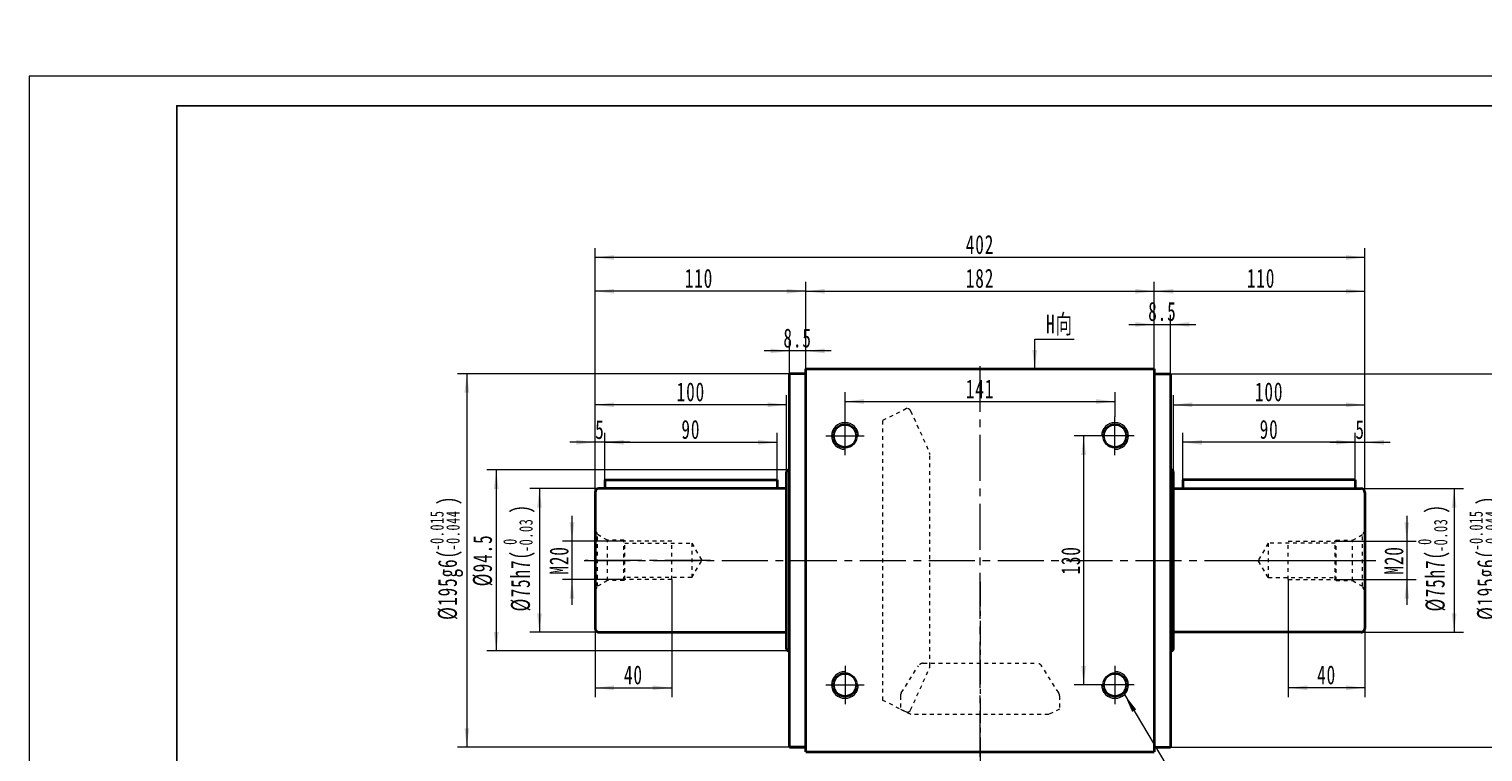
# Model space of a CAD drawing. Header units: millimetres. Extents: x 1957 to 3252, y -88 to 853.
# Tile 2 of 3: x 1957 to 2716, y 475 to 853. Entities that reach past the tile are written whole.
import ezdxf

# ---------------------------------------------------------------- set-up
doc = ezdxf.new("R2010")
doc.units = ezdxf.units.MM
doc.header["$LTSCALE"] = 2
for name, pattern in [('CENTER', [10.16, 6.35, -1.27, 1.27, -1.27]), ('点画线', [18, 12, -2, 2, -2]), ('虚线', [2, 1, -1])]:
    doc.linetypes.add(name, pattern=pattern)
doc.layers.get('0').update_dxf_attribs({"lineweight": 18})
for name, color, linetype, lineweight in [('3中心线层', 1, 'CENTER', 18), ('中心线层', 1, '点画线', 18), ('图框_外框线', 7, 'Continuous', 18), ('尺寸线层', 3, 'Continuous', 18), ('粗实线层', 7, 'Continuous', 35), ('虚线层', 6, '虚线', 18)]:
    doc.layers.add(name, color=color, linetype=linetype, lineweight=lineweight)
doc.styles.add('标准', font='txt', dxfattribs={"width": 0.667})
doc.dimstyles.new('a4-1-1.5', dxfattribs={"dimtxt": 4.5, "dimasz": 4.5, "dimexe": 2.25, "dimexo": 0, "dimgap": 0.75, "dimtad": 1, "dimdec": 3, "dimdsep": 46, "dimtxsty": '标准', "dimblk": '_CAXARROW', "dimcen": 0, "dimdle": 6, "dimazin": 2, "dimtfac": 0.707107, "dimtdec": 3, "dimtix": 1, "dimtmove": 2, "dimatfit": 3, "dimfxl": 0, "dimfrac": 2, "dimtolj": 1, "dimtzin": 0, "dimarcsym": 0})

# ---------------------------------------------------------------- blocks, each defined once
blk = doc.blocks.new('*X10')
at = {"layer": '尺寸线层', "linetype": 'Continuous'}
for points in [[(2382.85, 658.15), (2392.75, 659.39), (2392.75, 656.91)], [(2523.85, 658.15), (2513.95, 659.39), (2513.95, 656.91)]]:
    blk.add_hatch(color=0, dxfattribs=at).paths.add_polyline_path(points, flags=0)
at = {"layer": '尺寸线层', "color": 0, "linetype": 'Continuous'}
for p, q in [((2382.85, 650.17), (2382.85, 663.1)), ((2523.85, 650.17), (2523.85, 663.1)), ((2382.85, 658.15), (2523.85, 658.15))]:
    blk.add_line(p, q, dxfattribs=at)
at = {"layer": '尺寸线层', "color": 0, "insert": (2453.35, 664.77), "char_height": 9.9, "width": 27.0051, "attachment_point": 5, "line_spacing_factor": 1.15057, "style": '标准'}
blk.add_mtext('\\T1.1;141', dxfattribs=at)
blk = doc.blocks.new('_CAXARROW')
blk.add_hatch(color=0).paths.add_polyline_path([(0, 0), (-1, 0.125), (-1, -0.125)], flags=0)
blk = doc.blocks.new('*X11')
at = {"layer": '尺寸线层', "linetype": 'Continuous'}
for points in [[(2507.47, 640.17), (2508.7, 630.27), (2506.23, 630.27)], [(2507.47, 510.17), (2508.7, 520.07), (2506.23, 520.07)]]:
    blk.add_hatch(color=0, dxfattribs=at).paths.add_polyline_path(points, flags=0)
at = {"layer": '尺寸线层', "color": 0, "linetype": 'Continuous'}
for p, q in [((2513.85, 640.17), (2502.52, 640.17)), ((2507.47, 640.17), (2507.47, 510.17)), ((2513.85, 510.17), (2502.52, 510.17))]:
    blk.add_line(p, q, dxfattribs=at)
at = {"layer": '尺寸线层', "color": 0, "insert": (2500.76, 575.17), "char_height": 9.9, "width": 29.5115, "attachment_point": 5, "rotation": 90, "line_spacing_factor": 1.15057, "style": '标准'}
blk.add_mtext('\\T1.1;130', dxfattribs=at)
blk = doc.blocks.new('*X13')
at = {"layer": '尺寸线层', "color": 0, "char_height": 9.9, "attachment_point": 1, "rotation": 90, "line_spacing_factor": 1.15057, "style": '标准'}
for s, insert, width in [('\\T1.1;)', (2208.38, 599.64), 213.2903), ('\\T1.1;{\\H0.707107x;-0.03}', (2212.71, 579.53), 71.7195), ('\\T1.1;%%C75h7(', (2208.38, 548.51), 213.2903), ('\\T1.1;{\\H0.707107x;0}', (2204.35, 583.29), 71.7195)]:
    blk.add_mtext(s, dxfattribs=dict(at, insert=insert, width=width))
blk = doc.blocks.new('*X12')
at = {"layer": '尺寸线层', "linetype": 'Continuous'}
for points in [[(2223.26, 612.67), (2224.49, 602.77), (2222.02, 602.77)], [(2223.26, 537.67), (2224.49, 547.57), (2222.02, 547.57)]]:
    blk.add_hatch(color=0, dxfattribs=at).paths.add_polyline_path(points, flags=0)
at = {"layer": '尺寸线层', "color": 0, "linetype": 'Continuous'}
for p, q in [((2254.35, 612.67), (2218.31, 612.67)), ((2223.26, 612.67), (2223.26, 537.67)), ((2254.45, 537.67), (2218.31, 537.67))]:
    blk.add_line(p, q, dxfattribs=at)
at = {"layer": '尺寸线层', "color": 0}
blk.add_blockref('*X13', (0, 0), dxfattribs=at)
blk = doc.blocks.new('*X14')
at = {"layer": '尺寸线层', "linetype": 'Continuous'}
for points in [[(2200.71, 622.42), (2201.95, 612.52), (2199.47, 612.52)], [(2200.71, 527.92), (2201.95, 537.82), (2199.47, 537.82)]]:
    blk.add_hatch(color=0, dxfattribs=at).paths.add_polyline_path(points, flags=0)
at = {"layer": '尺寸线层', "color": 0, "linetype": 'Continuous'}
for p, q in [((2353.35, 622.42), (2195.76, 622.42)), ((2200.71, 622.42), (2200.71, 527.92)), ((2353.35, 527.92), (2195.76, 527.92))]:
    blk.add_line(p, q, dxfattribs=at)
at = {"layer": '尺寸线层', "color": 0, "insert": (2193.72, 575.17), "char_height": 9.9, "width": 52.0372, "attachment_point": 5, "rotation": 90, "line_spacing_factor": 1.15057, "style": '标准'}
blk.add_mtext('\\T1.1;%%C94.5', dxfattribs=at)
blk = doc.blocks.new('*X16')
at = {"layer": '尺寸线层', "color": 0, "char_height": 9.9, "attachment_point": 1, "rotation": 90, "line_spacing_factor": 1.15057, "style": '标准'}
for s, insert, width in [('\\T1.1;{\\H0.707107x;-0.015}', (2166.22, 580.29), 86.3291), ('\\T1.1;)', (2170.25, 604.04), 248.5608), ('\\T1.1;{\\H0.707107x;-0.044}', (2174.58, 580.29), 86.3291), ('\\T1.1;%%C195g6(', (2170.25, 544.1), 248.5608)]:
    blk.add_mtext(s, dxfattribs=dict(at, insert=insert, width=width))
blk = doc.blocks.new('*X15')
at = {"layer": '尺寸线层', "linetype": 'Continuous'}
for points in [[(2185.36, 672.67), (2186.6, 662.77), (2184.12, 662.77)], [(2185.36, 477.67), (2186.6, 487.57), (2184.12, 487.57)]]:
    blk.add_hatch(color=0, dxfattribs=at).paths.add_polyline_path(points, flags=0)
at = {"layer": '尺寸线层', "color": 0, "linetype": 'Continuous'}
for p, q in [((2353.85, 672.67), (2180.41, 672.67)), ((2185.36, 672.67), (2185.36, 477.67)), ((2353.85, 477.67), (2180.41, 477.67))]:
    blk.add_line(p, q, dxfattribs=at)
at = {"layer": '尺寸线层', "color": 0}
blk.add_blockref('*X16', (0, 0), dxfattribs=at)
blk = doc.blocks.new('*X17')
at = {"layer": '尺寸线层', "linetype": 'Continuous'}
for points in [[(2362.35, 715.7), (2372.25, 716.94), (2372.25, 714.47)], [(2544.35, 715.7), (2534.45, 716.94), (2534.45, 714.47)]]:
    blk.add_hatch(color=0, dxfattribs=at).paths.add_polyline_path(points, flags=0)
at = {"layer": '尺寸线层', "color": 0, "linetype": 'Continuous'}
for p, q in [((2362.35, 675.17), (2362.35, 720.65)), ((2362.35, 715.7), (2544.35, 715.7)), ((2544.35, 675.17), (2544.35, 720.65))]:
    blk.add_line(p, q, dxfattribs=at)
at = {"layer": '尺寸线层', "color": 0, "insert": (2453.35, 722.41), "char_height": 9.9, "width": 29.4209, "attachment_point": 5, "line_spacing_factor": 1.15057, "style": '标准'}
blk.add_mtext('\\T1.1;182', dxfattribs=at)
blk = doc.blocks.new('*X18')
at = {"layer": '尺寸线层', "linetype": 'Continuous'}
for points in [[(2252.35, 733.34), (2262.25, 732.1), (2262.25, 734.57)], [(2654.35, 733.34), (2644.45, 732.1), (2644.45, 734.57)]]:
    blk.add_hatch(color=0, dxfattribs=at).paths.add_polyline_path(points, flags=0)
at = {"layer": '尺寸线层', "color": 0, "linetype": 'Continuous'}
for p, q in [((2252.35, 610.67), (2252.35, 738.29)), ((2654.35, 610.67), (2654.35, 738.29)), ((2654.35, 733.34), (2252.35, 733.34))]:
    blk.add_line(p, q, dxfattribs=at)
at = {"layer": '尺寸线层', "color": 0, "insert": (2453.35, 740.04), "char_height": 9.9, "width": 31.1925, "attachment_point": 5, "line_spacing_factor": 1.15057, "style": '标准'}
blk.add_mtext('\\T1.1;402', dxfattribs=at)
blk = doc.blocks.new('*X19')
at = {"layer": '尺寸线层', "linetype": 'Continuous'}
for points in [[(2252.35, 715.7), (2262.25, 714.47), (2262.25, 716.94)], [(2362.35, 715.7), (2352.45, 714.47), (2352.45, 716.94)]]:
    blk.add_hatch(color=0, dxfattribs=at).paths.add_polyline_path(points, flags=0)
at = {"layer": '尺寸线层', "color": 0, "linetype": 'Continuous'}
for p, q in [((2252.35, 610.68), (2252.35, 720.65)), ((2362.35, 715.7), (2252.35, 715.7)), ((2362.35, 675.17), (2362.35, 720.65))]:
    blk.add_line(p, q, dxfattribs=at)
at = {"layer": '尺寸线层', "color": 0, "insert": (2306.57, 722.41), "char_height": 9.9, "width": 29.5115, "attachment_point": 5, "line_spacing_factor": 1.15057, "style": '标准'}
blk.add_mtext('\\T1.1;110', dxfattribs=at)
blk = doc.blocks.new('*X20')
at = {"layer": '尺寸线层', "linetype": 'Continuous'}
for points in [[(2353.85, 684.53), (2343.95, 683.3), (2343.95, 685.77)], [(2362.35, 684.53), (2372.25, 683.3), (2372.25, 685.77)]]:
    blk.add_hatch(color=0, dxfattribs=at).paths.add_polyline_path(points, flags=0)
at = {"layer": '尺寸线层', "color": 0, "linetype": 'Continuous'}
for p, q in [((2375.55, 684.53), (2340.65, 684.53)), ((2353.85, 672.67), (2353.85, 689.48)), ((2362.35, 675.17), (2362.35, 689.48))]:
    blk.add_line(p, q, dxfattribs=at)
at = {"layer": '尺寸线层', "color": 0, "insert": (2358.1, 691.24), "char_height": 9.9, "width": 25.7871, "attachment_point": 5, "line_spacing_factor": 1.15057, "style": '标准'}
blk.add_mtext('\\T1.1;8.5', dxfattribs=at)
blk = doc.blocks.new('*X21')
at = {"layer": '尺寸线层', "linetype": 'Continuous'}
blk.add_hatch(color=0, dxfattribs=at).paths.add_polyline_path([(-48.59, 72.53), (-42.47, 64.65), (-44.6, 63.39)], flags=0)
at = {"layer": '尺寸线层', "color": 0, "linetype": 'Continuous'}
blk.add_line((-48.59, 72.53), (-5.5, 0), dxfattribs=at)
at = {"layer": '尺寸线层', "color": 0}
for p, q in [((0, 21.63), (87.95, 21.63)), ((0, 0), (0, 21.63)), ((-5.5, 0), (0, 0)), ((0, 0), (87.95, 0))]:
    blk.add_line(p, q, dxfattribs=at)
at = {"layer": '尺寸线层', "color": 0, "insert": (4.95, 1.98), "char_height": 9.9, "width": 166.0005, "attachment_point": 7, "line_spacing_factor": 1.15057, "style": '标准'}
blk.add_mtext('\\T1.1;4-M14x20\\P反面，H向孔位一致', dxfattribs=at)
blk = doc.blocks.new('*X22')
at = {"layer": '尺寸线层', "linetype": 'Continuous'}
blk.add_hatch(color=0, dxfattribs=at).paths.add_polyline_path([(-1.02, -15.43), (-2.26, -5.53), (0.22, -5.53)], flags=0)
at = {"layer": '尺寸线层', "color": 0, "linetype": 'Continuous'}
blk.add_line((-1.02, -15.43), (-1.02, 0), dxfattribs=at)
at = {"layer": '尺寸线层', "color": 0}
for p, q in [((-1.02, 0), (0, 0)), ((0, 0), (19.53, 0)), ((0, 0), (0, 0))]:
    blk.add_line(p, q, dxfattribs=at)
at = {"layer": '尺寸线层', "color": 0, "insert": (4.95, 1.98), "char_height": 9.9, "width": 29.1602, "attachment_point": 7, "line_spacing_factor": 1.15057, "style": '标准'}
blk.add_mtext('\\T1.1;H向', dxfattribs=at)
blk = doc.blocks.new('*X27')
at = {"layer": '尺寸线层', "linetype": 'Continuous'}
for points in [[(2544.35, 698.39), (2534.45, 699.63), (2534.45, 697.16)], [(2552.85, 698.39), (2562.75, 699.63), (2562.75, 697.16)]]:
    blk.add_hatch(color=0, dxfattribs=at).paths.add_polyline_path(points, flags=0)
at = {"layer": '尺寸线层', "color": 0, "linetype": 'Continuous'}
for p, q in [((2544.35, 675.17), (2544.35, 703.34)), ((2552.85, 672.67), (2552.85, 703.34)), ((2531.15, 698.39), (2566.05, 698.39))]:
    blk.add_line(p, q, dxfattribs=at)
at = {"layer": '尺寸线层', "color": 0, "insert": (2548.6, 705.1), "char_height": 9.9, "width": 25.7871, "attachment_point": 5, "line_spacing_factor": 1.15057, "style": '标准'}
blk.add_mtext('\\T1.1;8.5', dxfattribs=at)
blk = doc.blocks.new('*X28')
at = {"layer": '尺寸线层', "linetype": 'Continuous'}
for points in [[(2252.35, 636.83), (2242.45, 635.59), (2242.45, 638.07)], [(2257.35, 636.83), (2267.25, 635.59), (2267.25, 638.07)]]:
    blk.add_hatch(color=0, dxfattribs=at).paths.add_polyline_path(points, flags=0)
at = {"layer": '尺寸线层', "color": 0, "linetype": 'Continuous'}
for p, q in [((2252.35, 610.67), (2252.35, 641.78)), ((2257.35, 617.17), (2257.35, 641.78)), ((2270.55, 636.83), (2239.15, 636.83))]:
    blk.add_line(p, q, dxfattribs=at)
at = {"layer": '尺寸线层', "color": 0, "insert": (2254.85, 643.45), "char_height": 9.9, "width": 19.8, "attachment_point": 5, "line_spacing_factor": 1.15057, "style": '标准'}
blk.add_mtext('\\T1.1;5', dxfattribs=at)
blk = doc.blocks.new('*X29')
at = {"layer": '尺寸线层', "linetype": 'Continuous'}
for points in [[(2257.35, 636.83), (2267.25, 638.07), (2267.25, 635.59)], [(2347.35, 636.83), (2337.45, 638.07), (2337.45, 635.59)]]:
    blk.add_hatch(color=0, dxfattribs=at).paths.add_polyline_path(points, flags=0)
at = {"layer": '尺寸线层', "color": 0, "linetype": 'Continuous'}
for p, q in [((2257.35, 617.17), (2257.35, 641.78)), ((2347.35, 617.17), (2347.35, 641.78)), ((2257.35, 636.83), (2347.35, 636.83))]:
    blk.add_line(p, q, dxfattribs=at)
at = {"layer": '尺寸线层', "color": 0, "insert": (2302.35, 643.53), "char_height": 9.9, "width": 19.8, "attachment_point": 5, "line_spacing_factor": 1.15057, "style": '标准'}
blk.add_mtext('\\T1.1;90', dxfattribs=at)
blk = doc.blocks.new('*X30')
at = {"layer": '尺寸线层', "linetype": 'Continuous'}
for points in [[(2252.35, 656.42), (2262.25, 655.19), (2262.25, 657.66)], [(2352.35, 656.42), (2342.45, 655.19), (2342.45, 657.66)]]:
    blk.add_hatch(color=0, dxfattribs=at).paths.add_polyline_path(points, flags=0)
at = {"layer": '尺寸线层', "color": 0, "linetype": 'Continuous'}
for p, q in [((2252.35, 610.67), (2252.35, 661.37)), ((2352.35, 621.42), (2352.35, 661.37)), ((2352.35, 656.42), (2252.35, 656.42))]:
    blk.add_line(p, q, dxfattribs=at)
at = {"layer": '尺寸线层', "color": 0, "insert": (2302.35, 663.13), "char_height": 9.9, "width": 29.5115, "attachment_point": 5, "line_spacing_factor": 1.15057, "style": '标准'}
blk.add_mtext('\\T1.1;100', dxfattribs=at)
blk = doc.blocks.new('2344fdffg')
at = {"layer": '中心线层', "linetype": '点画线', "lineweight": 18}
blk.add_line((60.33, 0), (-5.25, 0), dxfattribs=at)
at = {"layer": '虚线层'}
for p, q in [((0, -15.65), (0, 15.65)), ((0, 15.65), (1.26, 13.47)), ((6.4, 10.5), (1.26, 13.47)), ((1.26, -13.47), (1.26, 13.47)), ((15, 10.5), (6.4, 10.5)), ((6.4, -10.5), (6.4, 10.5)), ((15.5, 10), (15, 10.5)), ((15, -10.5), (15, 10.5)), ((40, 10), (15.5, 10)), ((15.5, -10), (15.5, 10)), ((15.5, 9), (50.5, 9)), ((40, -10), (40, 10)), ((50.5, 9), (50.5, -9)), ((50.5, 9), (55.7, 0)), ((50.5, -9), (55.7, 0)), ((0, -15.65), (1.26, -13.47)), ((6.4, -10.5), (1.26, -13.47)), ((15, -10.5), (6.4, -10.5)), ((15.5, -10), (15, -10.5)), ((50.5, -9), (15.5, -9)), ((40, -10), (15.5, -10))]:
    blk.add_line(p, q, dxfattribs=at)
blk = doc.blocks.new('*X32')
at = {"layer": '尺寸线层', "linetype": 'Continuous'}
for points in [[(2240.27, 585.17), (2241.51, 595.07), (2239.03, 595.07)], [(2240.27, 565.17), (2241.51, 555.27), (2239.03, 555.27)]]:
    blk.add_hatch(color=0, dxfattribs=at).paths.add_polyline_path(points, flags=0)
at = {"layer": '尺寸线层', "color": 0, "linetype": 'Continuous'}
for p, q in [((2240.27, 598.37), (2240.27, 551.97)), ((2267.85, 585.17), (2235.32, 585.17)), ((2267.85, 565.17), (2235.32, 565.17))]:
    blk.add_line(p, q, dxfattribs=at)
at = {"layer": '尺寸线层', "color": 0, "insert": (2233.57, 575.17), "char_height": 9.9, "width": 35.2592, "attachment_point": 5, "rotation": 90, "line_spacing_factor": 1.15057, "style": '标准'}
blk.add_mtext('\\T1.1;M20', dxfattribs=at)
blk = doc.blocks.new('*X33')
at = {"layer": '尺寸线层', "linetype": 'Continuous'}
for points in [[(2252.35, 508.64), (2262.25, 509.88), (2262.25, 507.41)], [(2292.35, 508.64), (2282.45, 509.88), (2282.45, 507.41)]]:
    blk.add_hatch(color=0, dxfattribs=at).paths.add_polyline_path(points, flags=0)
at = {"layer": '尺寸线层', "color": 0, "linetype": 'Continuous'}
for p, q in [((2292.35, 565.17), (2292.35, 503.69)), ((2252.35, 539.67), (2252.35, 503.69)), ((2252.35, 508.64), (2292.35, 508.64))]:
    blk.add_line(p, q, dxfattribs=at)
at = {"layer": '尺寸线层', "color": 0, "insert": (2272.35, 515.35), "char_height": 9.9, "width": 20.2115, "attachment_point": 5, "line_spacing_factor": 1.15057, "style": '标准'}
blk.add_mtext('\\T1.1;40', dxfattribs=at)
blk = doc.blocks.new('*X34')
at = {"layer": '尺寸线层', "linetype": 'Continuous'}
for points in [[(2559.35, 636.83), (2569.25, 635.59), (2569.25, 638.07)], [(2649.35, 636.83), (2639.45, 635.59), (2639.45, 638.07)]]:
    blk.add_hatch(color=0, dxfattribs=at).paths.add_polyline_path(points, flags=0)
at = {"layer": '尺寸线层', "color": 0, "linetype": 'Continuous'}
for p, q in [((2559.35, 617.17), (2559.35, 641.78)), ((2649.35, 617.17), (2649.35, 641.78)), ((2649.35, 636.83), (2559.35, 636.83))]:
    blk.add_line(p, q, dxfattribs=at)
at = {"layer": '尺寸线层', "color": 0, "insert": (2604.35, 643.53), "char_height": 9.9, "width": 19.8, "attachment_point": 5, "line_spacing_factor": 1.15057, "style": '标准'}
blk.add_mtext('\\T1.1;90', dxfattribs=at)
blk = doc.blocks.new('*X35')
at = {"layer": '尺寸线层', "linetype": 'Continuous'}
for points in [[(2649.35, 636.83), (2639.45, 638.07), (2639.45, 635.59)], [(2654.35, 636.83), (2664.25, 638.07), (2664.25, 635.59)]]:
    blk.add_hatch(color=0, dxfattribs=at).paths.add_polyline_path(points, flags=0)
at = {"layer": '尺寸线层', "color": 0, "linetype": 'Continuous'}
for p, q in [((2649.35, 617.17), (2649.35, 641.78)), ((2654.35, 610.67), (2654.35, 641.78)), ((2636.15, 636.83), (2667.55, 636.83))]:
    blk.add_line(p, q, dxfattribs=at)
at = {"layer": '尺寸线层', "color": 0, "insert": (2651.85, 643.45), "char_height": 9.9, "width": 19.8, "attachment_point": 5, "line_spacing_factor": 1.15057, "style": '标准'}
blk.add_mtext('\\T1.1;5', dxfattribs=at)
blk = doc.blocks.new('*X36')
at = {"layer": '尺寸线层', "linetype": 'Continuous'}
for points in [[(2554.35, 656.42), (2564.25, 657.66), (2564.25, 655.19)], [(2654.35, 656.42), (2644.45, 657.66), (2644.45, 655.19)]]:
    blk.add_hatch(color=0, dxfattribs=at).paths.add_polyline_path(points, flags=0)
at = {"layer": '尺寸线层', "color": 0, "linetype": 'Continuous'}
for p, q in [((2554.35, 621.42), (2554.35, 661.37)), ((2654.35, 610.67), (2654.35, 661.37)), ((2554.35, 656.42), (2654.35, 656.42))]:
    blk.add_line(p, q, dxfattribs=at)
at = {"layer": '尺寸线层', "color": 0, "insert": (2604.35, 663.13), "char_height": 9.9, "width": 29.5115, "attachment_point": 5, "line_spacing_factor": 1.15057, "style": '标准'}
blk.add_mtext('\\T1.1;100', dxfattribs=at)
blk = doc.blocks.new('*X38')
at = {"layer": '尺寸线层', "color": 0, "char_height": 9.9, "attachment_point": 1, "rotation": 90, "line_spacing_factor": 1.15057, "style": '标准'}
for s, insert, width in [('\\T1.1;)', (2686.07, 599.64), 213.2903), ('\\T1.1;{\\H0.707107x;-0.03}', (2690.4, 579.53), 71.7195), ('\\T1.1;%%C75h7(', (2686.07, 548.51), 213.2903), ('\\T1.1;{\\H0.707107x;0}', (2682.05, 583.29), 71.7195)]:
    blk.add_mtext(s, dxfattribs=dict(at, insert=insert, width=width))
blk = doc.blocks.new('*X37')
at = {"layer": '尺寸线层', "linetype": 'Continuous'}
for points in [[(2700.95, 612.67), (2702.19, 602.77), (2699.71, 602.77)], [(2700.95, 537.67), (2702.19, 547.57), (2699.71, 547.57)]]:
    blk.add_hatch(color=0, dxfattribs=at).paths.add_polyline_path(points, flags=0)
at = {"layer": '尺寸线层', "color": 0, "linetype": 'Continuous'}
for p, q in [((2652.35, 612.67), (2705.9, 612.67)), ((2700.95, 612.67), (2700.95, 537.67)), ((2652.24, 537.67), (2705.9, 537.67))]:
    blk.add_line(p, q, dxfattribs=at)
at = {"layer": '尺寸线层', "color": 0}
blk.add_blockref('*X38', (0, 0), dxfattribs=at)
blk = doc.blocks.new('*X39')
at = {"layer": '尺寸线层', "linetype": 'Continuous'}
for points in [[(2676.25, 585.17), (2677.48, 595.07), (2675.01, 595.07)], [(2676.25, 565.17), (2677.48, 555.27), (2675.01, 555.27)]]:
    blk.add_hatch(color=0, dxfattribs=at).paths.add_polyline_path(points, flags=0)
at = {"layer": '尺寸线层', "color": 0, "linetype": 'Continuous'}
for p, q in [((2676.25, 598.37), (2676.25, 551.97)), ((2638.85, 585.17), (2681.2, 585.17)), ((2638.85, 565.17), (2681.2, 565.17))]:
    blk.add_line(p, q, dxfattribs=at)
at = {"layer": '尺寸线层', "color": 0, "insert": (2669.54, 575.17), "char_height": 9.9, "width": 35.2592, "attachment_point": 5, "rotation": 90, "line_spacing_factor": 1.15057, "style": '标准'}
blk.add_mtext('\\T1.1;M20', dxfattribs=at)
blk = doc.blocks.new('*X40')
at = {"layer": '尺寸线层', "linetype": 'Continuous'}
for points in [[(2614.35, 508.64), (2624.25, 507.41), (2624.25, 509.88)], [(2654.35, 508.64), (2644.45, 507.41), (2644.45, 509.88)]]:
    blk.add_hatch(color=0, dxfattribs=at).paths.add_polyline_path(points, flags=0)
at = {"layer": '尺寸线层', "color": 0, "linetype": 'Continuous'}
for p, q in [((2614.35, 565.17), (2614.35, 503.69)), ((2654.35, 539.67), (2654.35, 503.69)), ((2654.35, 508.64), (2614.35, 508.64))]:
    blk.add_line(p, q, dxfattribs=at)
at = {"layer": '尺寸线层', "color": 0, "insert": (2634.35, 515.35), "char_height": 9.9, "width": 20.2115, "attachment_point": 5, "line_spacing_factor": 1.15057, "style": '标准'}
blk.add_mtext('\\T1.1;40', dxfattribs=at)
blk = doc.blocks.new('*X42')
at = {"layer": '尺寸线层', "color": 0, "char_height": 9.9, "attachment_point": 1, "rotation": 90, "line_spacing_factor": 1.15057, "style": '标准'}
for s, insert, width in [('\\T1.1;{\\H0.707107x;-0.015}', (2708.91, 580.29), 86.3291), ('\\T1.1;)', (2712.93, 604.04), 248.5608), ('\\T1.1;{\\H0.707107x;-0.044}', (2717.26, 580.29), 86.3291), ('\\T1.1;%%C195g6(', (2712.93, 544.1), 248.5608)]:
    blk.add_mtext(s, dxfattribs=dict(at, insert=insert, width=width))
blk = doc.blocks.new('*X41')
at = {"layer": '尺寸线层', "linetype": 'Continuous'}
for points in [[(2728.04, 672.67), (2729.28, 662.77), (2726.81, 662.77)], [(2728.04, 477.67), (2729.28, 487.57), (2726.81, 487.57)]]:
    blk.add_hatch(color=0, dxfattribs=at).paths.add_polyline_path(points, flags=0)
at = {"layer": '尺寸线层', "color": 0, "linetype": 'Continuous'}
for p, q in [((2552.85, 672.67), (2732.99, 672.67)), ((2728.04, 672.67), (2728.04, 477.67)), ((2552.85, 477.67), (2732.99, 477.67))]:
    blk.add_line(p, q, dxfattribs=at)
at = {"layer": '尺寸线层', "color": 0}
blk.add_blockref('*X42', (0, 0), dxfattribs=at)
blk = doc.blocks.new('*X43')
at = {"layer": '尺寸线层', "linetype": 'Continuous'}
for points in [[(2544.35, 715.7), (2554.25, 716.94), (2554.25, 714.47)], [(2654.35, 715.7), (2644.45, 716.94), (2644.45, 714.47)]]:
    blk.add_hatch(color=0, dxfattribs=at).paths.add_polyline_path(points, flags=0)
at = {"layer": '尺寸线层', "color": 0, "linetype": 'Continuous'}
for p, q in [((2544.35, 675.17), (2544.35, 720.65)), ((2544.35, 715.7), (2654.35, 715.7)), ((2654.35, 610.68), (2654.35, 720.65))]:
    blk.add_line(p, q, dxfattribs=at)
at = {"layer": '尺寸线层', "color": 0, "insert": (2600.12, 722.41), "char_height": 9.9, "width": 29.5115, "attachment_point": 5, "line_spacing_factor": 1.15057, "style": '标准'}
blk.add_mtext('\\T1.1;110', dxfattribs=at)

msp = doc.modelspace()

# ---------------------------------------------------------------- linework, layer by layer
at = {"layer": '3中心线层'}
msp.add_line((2453.3468, 563.9761), (2453.3468, 262.3062), dxfattribs=at)
at = {"layer": '中心线层'}
for p, q in [((2453.3468, 220.6729), (2453.3468, 678.175)), ((2382.8468, 630.175), (2382.8468, 650.175)), ((2523.8468, 630.175), (2523.8468, 650.175)), ((2372.8468, 640.175), (2392.8468, 640.175)), ((2533.8468, 640.175), (2513.8468, 640.175)), ((2246.5968, 575.175), (2660.0968, 575.175)), ((2382.8468, 520.175), (2382.8468, 500.175)), ((2523.8468, 520.175), (2523.8468, 500.175)), ((2372.8468, 510.175), (2392.8468, 510.175)), ((2533.8468, 510.175), (2513.8468, 510.175))]:
    msp.add_line(p, q, dxfattribs=at)
at = {"layer": '图框_外框线', "color": 3}
msp.add_lwpolyline([(1956.7332, -87.9138), (3251.9073, -87.9138), (3251.9073, 827.9593), (1956.7332, 827.9593)], close=True, dxfattribs=at)
at = {"layer": '图框_外框线', "color": 3, "lineweight": 25}
msp.add_lwpolyline([(2033.8269, -72.4951), (3236.4886, -72.4951), (3236.4886, 812.5406), (2033.8269, 812.5406)], close=True, dxfattribs=at)
at = {"layer": '粗实线层'}
for p, q in [((2353.8468, 477.675), (2353.8468, 672.675)), ((2362.3468, 672.675), (2353.8468, 672.675)), ((2362.3468, 675.175), (2544.3468, 675.175)), ((2362.3468, 475.175), (2362.3468, 675.175)), ((2544.3468, 675.175), (2544.3468, 475.175)), ((2544.3468, 672.675), (2552.8468, 672.675)), ((2552.8468, 672.675), (2552.8468, 477.675)), ((2257.3468, 617.175), (2257.3468, 612.675)), ((2257.3468, 617.175), (2347.3468, 617.175)), ((2347.3468, 617.175), (2347.3468, 612.675)), ((2352.3468, 528.925), (2352.3468, 621.425)), ((2354.3468, 622.425), (2353.3468, 622.425)), ((2552.8468, 622.425), (2553.3468, 622.425)), ((2554.3468, 528.925), (2554.3468, 621.425)), ((2649.3468, 617.175), (2559.3468, 617.175)), ((2559.3468, 617.175), (2559.3468, 612.675)), ((2649.3468, 617.175), (2649.3468, 612.675)), ((2252.3468, 610.675), (2252.3468, 539.675)), ((2352.3468, 612.675), (2254.3468, 612.675)), ((2554.3468, 612.675), (2652.3468, 612.675)), ((2654.3468, 610.675), (2654.3468, 539.675)), ((2254.3468, 537.675), (2352.3468, 537.675)), ((2652.3468, 537.675), (2554.3468, 537.675)), ((2354.3468, 527.925), (2353.3468, 527.925)), ((2552.8468, 527.925), (2553.3468, 527.925)), ((2353.8468, 477.675), (2362.3468, 477.675)), ((2362.3468, 477.675), (2353.8468, 477.675)), ((2362.3468, 475.175), (2544.3468, 475.175)), ((2544.3468, 477.675), (2552.8468, 477.675))]:
    msp.add_line(p, q, dxfattribs=at)
for centre in [(2382.8468, 640.175), (2523.8468, 640.175), (2382.8468, 510.175), (2523.8468, 510.175)]:
    msp.add_circle(centre, 6, dxfattribs=at)
at = {"layer": '粗实线层', "lineweight": 18}
for centre, start, end in [((2382.8468, 640.175), 0, 270), ((2523.8468, 640.175), 270, 180), ((2382.8468, 510.175), 90, 0), ((2523.8468, 510.175), 180, 90)]:
    msp.add_arc(centre, 7, start, end, dxfattribs=at)
at = {"layer": '粗实线层'}
for centre, radius, start, end in [((2353.3468, 621.425), 1, 90.0000004, 180), ((2553.3468, 621.425), 1, 0, 89.9999996), ((2254.3468, 610.675), 2, 90, 180), ((2652.3468, 610.675), 2, 0, 90), ((2254.3468, 539.675), 2, 180, 270.000001), ((2652.3468, 539.675), 2, 269.999999, 360), ((2353.3468, 528.925), 1, 180, 269.9999997), ((2553.3468, 528.925), 1, 270.0000003, 0)]:
    msp.add_arc(centre, radius, start, end, dxfattribs=at)
at = {"layer": '虚线层'}
for p, q in [((2414.969, 654.425), (2402.3468, 648.1134)), ((2415.3114, 654.425), (2414.969, 654.425)), ((2417.135, 653.2464), (2427.0104, 631.3239)), ((2402.3468, 648.1134), (2402.3468, 502.2365)), ((2427.1868, 519.8475), (2427.1868, 630.5024)), ((2412.2601, 506.0024), (2421.146, 520.0765)), ((2417.135, 497.1035), (2427.0104, 519.026)), ((2423.6827, 521.475), (2483.011, 521.475)), ((2494.4335, 506.0024), (2485.5477, 520.0765)), ((2414.969, 495.925), (2402.3468, 502.2365)), ((2411.7968, 504.4008), (2411.7968, 497.5181)), ((2494.8968, 504.4008), (2494.8968, 497.5181)), ((2411.7968, 497.5181), (2417.4827, 494.675)), ((2415.3114, 495.925), (2414.969, 495.925)), ((2489.211, 494.675), (2417.4827, 494.675)), ((2494.8968, 497.5181), (2489.211, 494.675))]:
    msp.add_line(p, q, dxfattribs=at)
for centre, radius, start, end in [((2415.3114, 652.425), 2, 24.25, 90), ((2425.1868, 630.5024), 2, 0, 24.25), ((2423.6827, 518.475), 3, 90, 147.7333333), ((2425.1868, 519.8475), 2, 335.75, 0), ((2483.011, 518.475), 3, 32.2666667, 90), ((2414.7968, 504.4008), 3, 147.7333333, 180), ((2491.8968, 504.4008), 3, 360, 32.2666667), ((2415.3114, 497.925), 2, 270, 335.75)]:
    msp.add_arc(centre, radius, start, end, dxfattribs=at)

# ---------------------------------------------------------------- block references
at = {"layer": '尺寸线层'}
for name, p in [('*X22', (2482.918, 690.6088)), ('*X21', (2577.386, 432.6951))]:
    msp.add_blockref(name, p, dxfattribs=at)
at = {"layer": '粗实线层'}
msp.add_blockref('2344fdffg', (2252.3468, 575.175), dxfattribs=at)
at = {"layer": '粗实线层', "xscale": -1, "rotation": 360}
msp.add_blockref('2344fdffg', (2654.3468, 575.175), dxfattribs=at)

# ---------------------------------------------------------------- dimensions: what is measured, and where the dimension line sits
at = {"layer": '尺寸线层'}
for base, p1, p2, text, picture, middle in [((2185.3595, 477.675), (2353.8468, 672.675), (2353.8468, 477.675), '\\A1;%%C195g6({\\H0.707107x;\\S-0.015^ -0.044;})', '*X15', (2174.188, 575.175)), ((2728.0433, 477.675), (2552.8468, 672.675), (2552.8468, 477.675), '\\A1;%%C195g6({\\H0.707107x;\\S-0.015^ -0.044;})', '*X41', (2716.8719, 575.175)), ((2223.2575, 537.675), (2254.3468, 612.675), (2254.4488, 537.675), '\\A1;%%C75h7({\\H0.707107x;\\S 0^ -0.03;})', '*X12', (2212.086, 575.175)), ((2700.9495, 537.675), (2652.3468, 612.675), (2652.2449, 537.675), '\\A1;%%C75h7({\\H0.707107x;\\S 0^ -0.03;})', '*X37', (2689.7781, 575.175))]:
    dim = msp.add_linear_dim(base=base, p1=p1, p2=p2, angle=270, text=text, dimstyle='a4-1-1.5', override={"dimpost": '%%C<>', "dimsah": 1, "dimtfill": 1, "dimtolj": 0, "dimtzin": 0}, dxfattribs=at)
    dim.commit()
    dim.dimension.update_dxf_attribs({"geometry": picture, "text_midpoint": middle})
for base, p1, p2, picture, middle in [((2252.3468, 733.3353), (2654.3468, 610.675), (2252.3468, 610.675), '*X18', (2453.3468, 740.0371)), ((2544.3468, 715.7038), (2362.3468, 675.175), (2544.3468, 675.175), '*X17', (2453.3468, 722.4056)), ((2552.8468, 698.3933), (2544.3468, 675.175), (2552.8468, 672.675), '*X27', (2548.5968, 705.0952)), ((2353.8468, 684.5333), (2362.3468, 675.175), (2353.8468, 672.675), '*X20', (2358.0968, 691.2351)), ((2252.3468, 656.4248), (2352.3468, 621.425), (2252.3468, 610.675), '*X30', (2302.3468, 663.1266)), ((2523.8468, 658.1477), (2382.8468, 650.175), (2523.8468, 650.175), '*X10', (2453.3468, 664.7666)), ((2654.3468, 656.4248), (2554.3468, 621.425), (2654.3468, 610.675), '*X36', (2604.3468, 663.1266)), ((2252.3468, 636.8303), (2257.3468, 617.175), (2252.3468, 610.675), '*X28', (2254.8468, 643.4492)), ((2559.3468, 636.8303), (2649.3468, 617.175), (2559.3468, 617.175), '*X34', (2604.3468, 643.5322)), ((2654.3468, 636.8303), (2649.3468, 617.175), (2654.3468, 610.675), '*X35', (2651.8468, 643.4492)), ((2292.3468, 508.6435), (2252.3468, 539.675), (2292.3468, 565.175), '*X33', (2272.3468, 515.3454)), ((2614.3468, 508.6435), (2654.3468, 539.675), (2614.3468, 565.175), '*X40', (2634.3468, 515.3454))]:
    dim = msp.add_linear_dim(base=base, p1=p1, p2=p2, dimstyle='a4-1-1.5', override={"dimsah": 1, "dimtfill": 1, "dimtzin": 0}, dxfattribs=at)
    dim.commit()
    dim.dimension.update_dxf_attribs({"geometry": picture, "text_midpoint": middle})
for base, p1, p2, picture, middle in [((2252.3468, 715.7038), (2362.3468, 675.175), (2252.3468, 610.6772), '*X19', (2306.5749, 722.4056)), ((2654.3468, 715.7038), (2544.3468, 675.175), (2654.3468, 610.6772), '*X43', (2600.1187, 722.4056))]:
    dim = msp.add_linear_dim(base=base, p1=p1, p2=p2, dimstyle='a4-1-1.5', override={"dimsah": 1, "dimtfill": 1, "dimtzin": 0}, dxfattribs=at)
    dim.commit()
    dim.dimension.update_dxf_attribs({"geometry": picture, "text_midpoint": middle, "dimtype": 160})
for base, p1, p2, angle, override, picture, middle in [((2347.3468, 636.8303), (2257.3468, 617.175), (2347.3468, 617.175), 0, {"dimsah": 1, "dimtfill": 1, "dimtzin": 0}, '*X29', (2302.3468, 643.5322)), ((2507.4663, 510.175), (2513.8468, 640.175), (2513.8468, 510.175), 270, {"dimsah": 1, "dimtfill": 1, "dimtzin": 0}, '*X11', (2500.7645, 575.175)), ((2200.709, 527.925), (2353.3468, 622.425), (2353.3468, 527.925), 270, {"dimpost": '%%C<>', "dimsah": 1, "dimtfill": 1, "dimtzin": 0}, '*X14', (2193.7242, 575.175)), ((2240.2704, 565.175), (2267.8468, 585.175), (2267.8468, 565.175), 270, {"dimpost": 'M<>', "dimsah": 1, "dimtfill": 1, "dimtzin": 0}, '*X32', (2233.5685, 575.175)), ((2676.2453, 565.175), (2638.8468, 585.175), (2638.8468, 565.175), 270, {"dimpost": 'M<>', "dimsah": 1, "dimtfill": 1, "dimtzin": 0}, '*X39', (2669.5434, 575.175))]:
    dim = msp.add_linear_dim(base=base, p1=p1, p2=p2, angle=angle, dimstyle='a4-1-1.5', override=override, dxfattribs=at)
    dim.commit()
    dim.dimension.update_dxf_attribs({"geometry": picture, "text_midpoint": middle})

doc.saveas('drawing.dxf')
